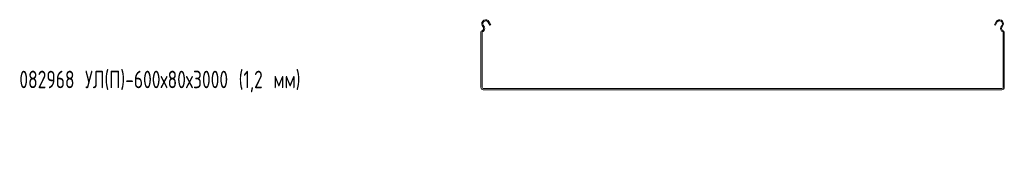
# Model space of a CAD drawing. Header units: millimetres. Extents: x -792 to 3872, y -6969 to -437.
# Tile 1 of 21: x -792 to 337, y -6232 to -6082. Entities that reach past the tile are written whole.
import ezdxf

# ---------------------------------------------------------------- set-up
doc = ezdxf.new("R2010")
doc.units = ezdxf.units.MM
doc.styles.add('SLDTEXTSTYLE0', font='TXT', dxfattribs={"width": 0.7, "bigfont": 'bigfont'})

msp = doc.modelspace()

# ---------------------------------------------------------------- linework, layer by layer
at = {"color": 7, "linetype": 'Continuous', "lineweight": 15}
for p, q in [((-254, -6084.1), (-252.3, -6087.4)), ((325.3, -6087.4), (327, -6084.1)), ((-260.7, -6090.7), (-262, -6088.4)), ((-259.6, -6090.2), (-260.9, -6087.8)), ((-255.1, -6084.7), (-253.3, -6088)), ((-252.3, -6087.4), (-253.3, -6088)), ((326.4, -6088), (325.3, -6087.4)), ((326.4, -6088), (328.1, -6084.7)), ((333.9, -6087.8), (332.7, -6090.2)), ((335, -6088.4), (333.7, -6090.7)), ((-263.5, -6159), (-263.5, -6096)), ((-262.3, -6159), (-262.3, -6096)), ((335.3, -6096), (335.3, -6159)), ((336.5, -6096), (336.5, -6159)), ((333.8, -6160.5), (-260.8, -6160.5)), ((333.8, -6161.7), (-260.8, -6161.7))]:
    msp.add_line(p, q, dxfattribs=at)
for centre, radius, start, end in [((-258, -6086.2), 4.5, 28.0725, 208.0725), ((-258, -6086.2), 3.3, 28.0725, 208.0725), ((331, -6086.2), 4.5, 331.9275, 151.9275), ((331, -6086.2), 3.3, 331.9275, 151.9275), ((-261.7, -6096), 1.8, 106.2863, 180), ((-261.7, -6096), 0.6, 106.2863, 180), ((-262.9, -6091.9), 2.5, 286.2863, 28.0725), ((-262.9, -6091.9), 3.7, 286.2863, 28.0725), ((335.9, -6091.9), 3.7, 151.9275, 253.7137), ((335.9, -6091.9), 2.5, 151.9275, 253.7137), ((334.7, -6096), 0.6, 0, 73.7137), ((334.7, -6096), 1.8, 0, 73.7137), ((-260.8, -6159), 2.7, 180, 270), ((-260.8, -6159), 1.5, 180, 270), ((333.8, -6159), 1.5, 270, 0), ((333.8, -6159), 2.7, 270, 0)]:
    msp.add_arc(centre, radius, start, end, dxfattribs=at)

# ---------------------------------------------------------------- texts
at = {"color": 7, "linetype": 'Continuous', "lineweight": 0, "insert": (-792.7, -6140), "char_height": 20, "attachment_point": 1, "style": 'SLDTEXTSTYLE0'}
msp.add_mtext('082968 \\M+18454\\M+1844C(\\M+18450)-600\\M+1848780\\M+184873000 (1,2 \\M+1847D\\M+1847D)', dxfattribs=at)

doc.saveas('drawing.dxf')
